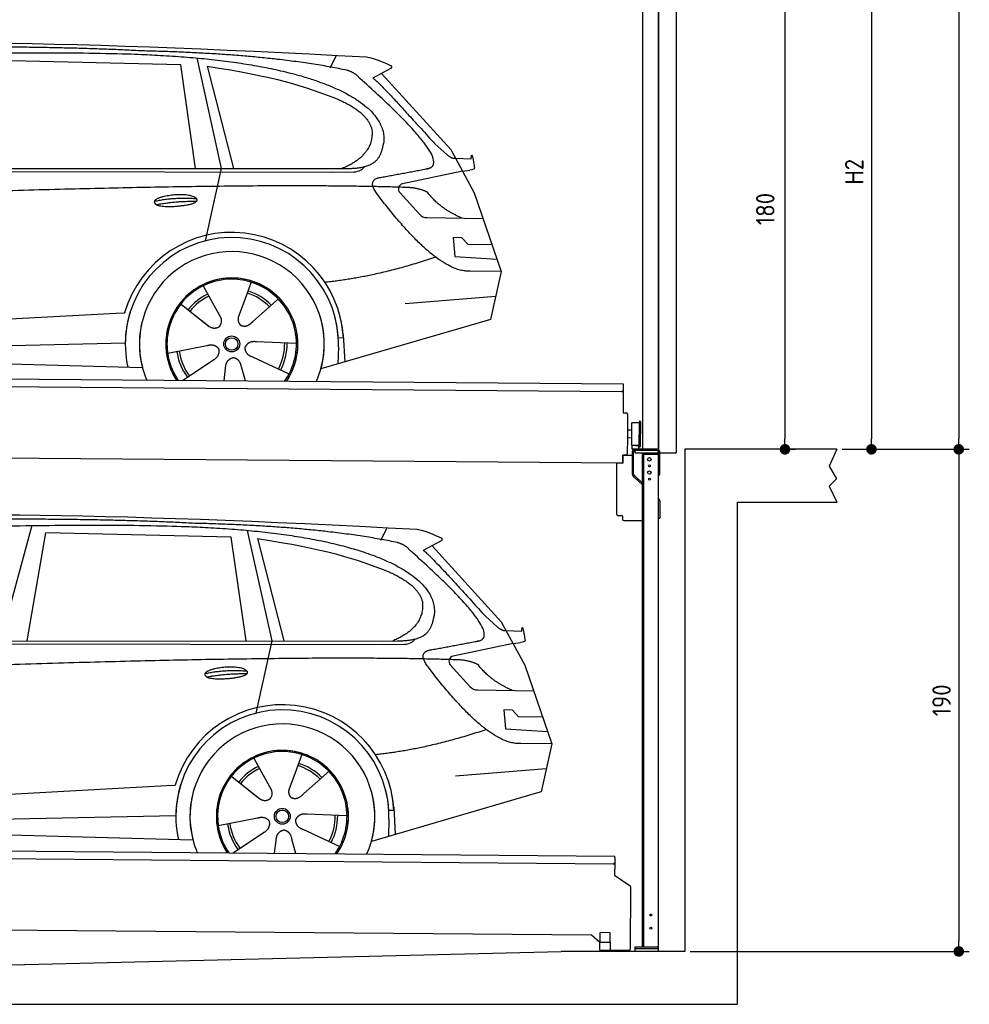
# Model space of a CAD drawing. Header units: millimetres. Extents: x -411 to 6777, y 0 to 6427.
# Tile 5 of 6: x 3183 to 6777, y 0 to 3726. Entities that reach past the tile are written whole.
import ezdxf

# ---------------------------------------------------------------- set-up
doc = ezdxf.new("R2010")
doc.units = ezdxf.units.MM
doc.layers.add('4', color=3, linetype='Continuous')
for name, color, linetype, lineweight in [('car', 10, 'Continuous', 25), ('Gebäude', 7, 'Continuous', 25), ('Plattform', 7, 'Continuous', 25), ('Ständer vorne', 7, 'Continuous', 25), ('Tor', 200, 'Continuous', 25)]:
    doc.layers.add(name, color=color, linetype=linetype, lineweight=lineweight)
doc.styles.get("Standard").update_dxf_attribs({"font": 'ISOCP.SHX'})
doc.dimstyles.new('GEN-ISO', dxfattribs={"dimscale": 20, "dimtxt": 3.5, "dimasz": 2, "dimexe": 2, "dimexo": 1, "dimgap": 1.5, "dimtad": 1, "dimdec": 1, "dimlfac": 0.1, "dimdsep": 46, "dimtxsty": 'STANDARD', "dimblk": 'PUNKT', "dimcen": 2, "dimclrd": 256, "dimclre": 256, "dimclrt": 2, "dimadec": 0, "dimazin": 0, "dimtp": 0.1, "dimtm": 0.1, "dimtfac": 0.71, "dimtdec": 1, "dimtmove": 2, "dimatfit": 3, "dimldrblk": 'PUNKT', "dimfxl": 2, "dimtolj": 1, "dimarcsym": 0})

# ---------------------------------------------------------------- blocks, each defined once
blk = doc.blocks.new('PUNKT')
at = {"layer": '4', "color": 0, "linetype": 'ByBlock'}
blk.add_line((-0.5, 0), (-1, 0), dxfattribs=at)
at = {"layer": '4', "color": 0, "linetype": 'ByBlock', "const_width": 0.5}
blk.add_lwpolyline([(-0.25, 0, 1), (0.25, 0, 1)], format="xyb", close=True, dxfattribs=at)
blk = doc.blocks.new('*D34')
at = {"layer": '4', "lineweight": -2, "transparency": 16777216}
for p, q in [((5720, 5600), (6776.9, 5600)), ((6736.9, 5560), (6736.9, 2140)), ((6295.4, 2100), (6776.9, 2100))]:
    blk.add_line(p, q, dxfattribs=at)
at = {"layer": 'Defpoints', "color": 0, "transparency": 16777216}
for p in [(5700, 5600), (6275.4, 2100), (6736.9, 2100)]:
    blk.add_point(p, dxfattribs=at)
at = {"layer": '4', "lineweight": -2, "transparency": 16777216, "xscale": 40, "yscale": 40, "zscale": 40}
for p, rotation in [((6736.9, 5600), 90), ((6736.9, 2100), 270)]:
    blk.add_blockref('PUNKT', p, dxfattribs=dict(at, rotation=rotation))
at = {"layer": '4', "color": 2, "transparency": 16777216, "insert": (6671.9, 3850), "char_height": 70, "attachment_point": 5, "rotation": 90}
blk.add_mtext('350', dxfattribs=at)
blk = doc.blocks.new('*D35')
at = {"layer": '4', "lineweight": -2, "transparency": 16777216}
for p, q in [((6295.4, 2100), (6776.9, 2100)), ((6736.9, 2060), (6736.9, 240)), ((5720, 200), (6776.9, 200))]:
    blk.add_line(p, q, dxfattribs=at)
at = {"layer": 'Defpoints', "color": 0, "transparency": 16777216}
for p in [(6275.4, 2100), (5700, 200), (6736.9, 200)]:
    blk.add_point(p, dxfattribs=at)
at = {"layer": '4', "lineweight": -2, "transparency": 16777216, "xscale": 40, "yscale": 40, "zscale": 40}
for p, rotation in [((6736.9, 2100), 90), ((6736.9, 200), 270)]:
    blk.add_blockref('PUNKT', p, dxfattribs=dict(at, rotation=rotation))
at = {"layer": '4', "color": 2, "transparency": 16777216, "insert": (6671.9, 1150), "char_height": 70, "attachment_point": 5, "rotation": 90}
blk.add_mtext('190', dxfattribs=at)
blk = doc.blocks.new('*D36')
at = {"layer": '4', "lineweight": -2, "transparency": 16777216}
for p, q in [((5920, 4200), (6446.5, 4200)), ((6406.5, 4160), (6406.5, 2140)), ((6295.4, 2100), (6446.5, 2100))]:
    blk.add_line(p, q, dxfattribs=at)
at = {"layer": 'Defpoints', "color": 0, "transparency": 16777216}
for p in [(5900, 4200), (6275.4, 2100), (6406.5, 2100)]:
    blk.add_point(p, dxfattribs=at)
at = {"layer": '4', "lineweight": -2, "transparency": 16777216, "xscale": 40, "yscale": 40, "zscale": 40}
for p, rotation in [((6406.5, 4200), 90), ((6406.5, 2100), 270)]:
    blk.add_blockref('PUNKT', p, dxfattribs=dict(at, rotation=rotation))
at = {"layer": '4', "color": 2, "transparency": 16777216, "insert": (6341.5, 3150), "char_height": 70, "attachment_point": 5, "rotation": 90}
blk.add_mtext('H2', dxfattribs=at)
blk = doc.blocks.new('*D38')
at = {"layer": '4', "lineweight": -2, "transparency": 16777216}
for p, q in [((5457.5, 3900), (6119.3, 3900)), ((6079.3, 3860), (6079.3, 2140)), ((6099.3, 2100), (6119.3, 2100))]:
    blk.add_line(p, q, dxfattribs=at)
at = {"layer": 'Defpoints', "color": 0, "transparency": 16777216}
for p in [(5437.5, 3900), (6079.3, 2100), (6079.3, 2100)]:
    blk.add_point(p, dxfattribs=at)
at = {"layer": '4', "lineweight": -2, "transparency": 16777216, "xscale": 40, "yscale": 40, "zscale": 40}
for p, rotation in [((6079.3, 3900), 90), ((6079.3, 2100), 270)]:
    blk.add_blockref('PUNKT', p, dxfattribs=dict(at, rotation=rotation))
at = {"layer": '4', "color": 2, "transparency": 16777216, "insert": (6004.7, 3009.2), "char_height": 70, "attachment_point": 5, "rotation": 90}
blk.add_mtext('180', dxfattribs=at)
blk = doc.blocks.new('UG Plattfrom Gl550')
at = {"layer": 'Plattform'}
for p, q in [((498.3, 603.8), (5435.1, 560.7)), ((5429.8, 530.7), (503, 573.7)), ((5435, 554.7), (5435.1, 560.7)), ((5434.9, 535.7), (5434.5, 488.2)), ((5435, 554.7), (5434.9, 535.7)), ((5434.5, 488.2), (5492.9, 448.7)), ((5495.1, 444.5), (5493, 208.2)), ((5347, 261.5), (621.4, 302.7)), ((5378.7, 233.7), (5347, 261.5)), ((5379.7, 235.2), (5380.1, 271.2)), ((5418.1, 270.8), (5380.1, 271.2)), ((5417.7, 234.8), (5418.1, 270.8)), ((5378.5, 205.2), (5378.7, 235.2)), ((5378.7, 235.2), (5418.7, 234.8)), ((5418.5, 204.8), (5418.7, 234.8)), ((5378.5, 205.2), (5418.5, 204.8)), ((5488, 203.2), (5414.8, 203.9))]:
    blk.add_line(p, q, dxfattribs=at)
for centre, radius, start, end in [((5429.9, 535.7), 5, 269.5, 359.5), ((5490.1, 444.5), 5, 359.5, 55.9134), ((5425.8, 243.8), 12, 227.6897, 228.0904), ((5414.9, 208.9), 5, 232.6301, 269.5), ((5488, 208.2), 5, 269.5, 359.5)]:
    blk.add_arc(centre, radius, start, end, dxfattribs=at)
blk = doc.blocks.new('Palette EG Gl550')
at = {"layer": 'Plattform'}
for p, q in [((429.5, 2387), (5467.3, 2348)), ((5462.1, 2318), (434.2, 2357)), ((5467.3, 2348), (5466.5, 2238)), ((5466.5, 2238), (5478.5, 2237.9)), ((5483.4, 2232.8), (5482.7, 2142.8)), ((5499.6, 2115.6), (5500.2, 2199.8)), ((5527.5, 2110.5), (5528.3, 2204.5)), ((5532.3, 2204.5), (5531.5, 2110.5)), ((5501.1, 2172.8), (5484.1, 2173)), ((5482.7, 2142.8), (5482.3, 2082.9)), ((5499.8, 2142.7), (5482.7, 2142.8)), ((5465, 2048), (341.7, 2087.7)), ((5525.9, 2115), (5500.9, 2115)), ((5500.9, 2100), (5500.9, 2115)), ((5512.9, 2115), (5500.9, 2115)), ((5500.9, 2100), (5500.9, 2115)), ((5500.9, 2100), (5525.9, 2100)), ((5525.9, 2100), (5500.9, 2100)), ((5525.9, 2100), (5525.9, 2115)), ((5525.9, 2100), (5525.9, 2115)), ((5465.2, 2078), (5465, 2048)), ((5465.2, 2078), (5477.2, 2077.9)), ((5477.2, 2077.9), (5465.2, 2078))]:
    blk.add_line(p, q, dxfattribs=at)
for centre, radius, start, end in [((5462.1, 2323), 5, 268.5823, 358.5607), ((5478.4, 2232.9), 5, 359.556, 89.556), ((5500.6, 2199.8), 0.4, 91.7323, 179.3444), ((5511.7, 1873.6), 326.8, 87.1739, 91.9438), ((5527.8, 2200.4), 0.4, 266.9623, 359.3444), ((5530.3, 2204.5), 2, 359.3444, 179.3444), ((5500, 2115.6), 0.4, 179.3444, 266.9565), ((5519.7, 2999.4), 884.4, 268.7196, 270.4008), ((5491.8, 3203.4), 1088.9, 271.795, 271.861), ((5527.2, 2114.6), 0.4, 359.556, 91.938), ((5529.5, 2110.5), 2, 179.3444, 359.3444), ((5477.3, 2082.9), 5, 269.556, 359.556)]:
    blk.add_arc(centre, radius, start, end, dxfattribs=at)
blk = doc.blocks.new('Car_EG')
at = {"layer": 'car'}
for p, q in [((3852.9, 3580.7), (3945.7, 3162.4)), ((4357.9, 3543.3), (4382.1, 3590.6)), ((3792.6, 3554.8), (3091, 3571.1)), ((3848.5, 3162.4), (3792.6, 3554.8)), ((3892.2, 3549.7), (3991.7, 3162.5)), ((4589.4, 3542.6), (4519, 3504.1)), ((4552.4, 3522.3), (4814.1, 3234)), ((4754, 3255.6), (4799.2, 3215.4)), ((4814.1, 3234), (4903.3, 3071)), ((4831.7, 3201.8), (4891.9, 3199.2)), ((1721.3, 3152.4), (4364.6, 3149.2)), ((1768.3, 3161.3), (4420.2, 3162.7)), ((3945.7, 3162.4), (3884.9, 2888.8)), ((4364.6, 3149.2), (4447.5, 3149.9)), ((4858.7, 3152.5), (4631.9, 3104.6)), ((4858.7, 3152.5), (4886.4, 3156.3)), ((4621.2, 3071.6), (4695.5, 2989.8)), ((4903.3, 3071), (5004.9, 2772.4)), ((4724.6, 2976.6), (4936.3, 2973.9)), ((4856.4, 2900.6), (4823.7, 2900.9)), ((4823.7, 2900.9), (4829.9, 2829.3)), ((4879.9, 2874.5), (4856.4, 2900.6)), ((4970.4, 2873.7), (4879.9, 2874.5)), ((4829.9, 2829.3), (4988.9, 2819.3)), ((5004.9, 2772.4), (4888, 2773.9)), ((5004.9, 2772.4), (4965.3, 2590.8)), ((4059.5, 2732.3), (4034, 2663.6)), ((3877.2, 2718.5), (3906.3, 2666.1)), ((3789.4, 2652.8), (3900.1, 2565.1)), ((3905, 2668.5), (3906.3, 2666.1)), ((3906.3, 2666.1), (3942.9, 2599.9)), ((4034, 2663.6), (4010.1, 2599)), ((4153.3, 2661.2), (4065.7, 2583.8)), ((4161.1, 2669.6), (4153.3, 2661.2)), ((4641.2, 2651.4), (4984.6, 2679.2)), ((1677.7, 2513), (3547.7, 2615.1)), ((3547.7, 2615.1), (3580.2, 2616.9)), ((3839.5, 2612.9), (3890.8, 2572.3)), ((4960.7, 2589.5), (4322.9, 2403.9)), ((4965.3, 2590.8), (4921.5, 2578.1)), ((1697, 2460.9), (3582.9, 2502.3)), ((4230.4, 2500.4), (4079.2, 2506.8)), ((4407.9, 2521.2), (4388.7, 2520.2)), ((4407.3, 2533.3), (4412.9, 2430.1)), ((1598.6, 2463.5), (3647.1, 2410.1)), ((3743, 2463.7), (3891.6, 2492.7)), ((4389.1, 2487.7), (4387.4, 2422.7)), ((3799.2, 2360.6), (3914.4, 2437.1)), ((4202.2, 2384.5), (4064.9, 2448.5)), ((3956.3, 2359.2), (3962.2, 2407.6)), ((4037, 2358.5), (4022.1, 2412.1))]:
    blk.add_line(p, q, dxfattribs=at)
for radius in [30.1, 23.6]:
    blk.add_circle((3985.4, 2498.7), radius, dxfattribs=at)
for centre, radius, start, end in [((4636, 3085.1), 20, 101.911, 222.2225), ((4725.1, 3016.6), 40, 222.2225, 269.2614), ((3985.9, 2498.2), 422.7, 3.1257, 163.6879), ((3985.9, 2498.2), 403.4, 3.1257, 179.4216), ((3985.9, 2498.2), 350, 344.3697, 194.5808), ((3985.9, 2498.2), 250, 325.66, 212.9259), ((3985.9, 2498.2), 250, 325.66, 212.9259), ((3985.4, 2498.7), 245, 41.4393, 188.2101), ((3985.9, 2498.2), 250, 40.5532, 137.1602), ((3985.4, 2498.7), 209.6, 115.7372, 141.8665), ((3985.4, 2498.7), 200.6, 44.5019, 73.0215), ((3985.4, 2498.7), 209.6, 44.3713, 72.8747), ((3985.4, 2498.7), 200.6, 115.5904, 141.8784), ((3985.4, 2498.7), 245, 0.4019, 44.2101), ((3985.9, 2498.2), 422.7, 163.4862, 163.6879), ((3985.9, 2498.2), 403.4, 162.7346, 179.4216), ((3985.9, 2498.2), 350, 160.1996, 194.5808), ((3985.9, 2498.2), 250, 152.2768, 213.34), ((3985.4, 2498.7), 245, 151.8272, 188.2101), ((3985.9, 2498.2), 350, 344.3697, 17.4023), ((3985.9, 2498.2), 403.4, 3.1257, 14.8673), ((3985.9, 2498.2), 422.7, 3.1257, 14.1157), ((3985.9, 2498.2), 403.4, 172.558, 192.5899), ((3985.9, 2498.2), 350, 171.6006, 202.9387), ((3985.9, 2498.2), 250, 168.6947, 213.34), ((3985.4, 2498.7), 245, 168.6088, 214.2758), ((3985.4, 2498.7), 245, 324.7242, 8.993), ((3985.9, 2498.2), 250, 325.66, 8.9072), ((3985.9, 2498.2), 350, 336.0613, 6.0012), ((3985.9, 2498.2), 403.4, 358.5068, 5.0439), ((3985.4, 2498.7), 200.6, 331.5904, 1.0215), ((3985.4, 2498.7), 209.6, 331.7372, 0.8747), ((3985.9, 2498.2), 422.7, 3.1257, 3.2156), ((3985.4, 2498.7), 209.6, 187.7372, 216.8747), ((3985.4, 2498.7), 200.6, 187.5904, 217.0215)]:
    blk.add_arc(centre, radius, start, end, dxfattribs=at)
for points, degree in [([(2151.2, 3599.7), (2438.8, 3661.3), (3323.8, 3648), (4495.8, 3584.7)], 3), ([(3646, 3607.4), (3297.8, 3626.8), (2681.9, 3622.1)], 2), ([(4420.9, 3534.4), (4120.4, 3597), (3646, 3607.4)], 2), ([(4495.8, 3584.7), (4542.5, 3575.3), (4551.4, 3567), (4588.7, 3551.2)], 3), ([(3892.2, 3549.7), (4146.3, 3510.8), (4259.5, 3475.1), (4392.3, 3422.4)], 3), ([(4589.4, 3542.6), (4591.1, 3544.2), (4591.8, 3547.3), (4591.2, 3550.1), (4588.7, 3551.2)], 4), ([(4470.3, 3503.5), (4452.4, 3525.4), (4420.9, 3534.4)], 2), ([(4732.1, 3163.2), (4821.6, 3191.2), (4470.3, 3503.5)], 2), ([(4519, 3504.1), (4526.8, 3508.3), (4754, 3255.6)], 2), ([(4392.3, 3422.4), (4506.4, 3370.4), (4516.5, 3305.2)], 2), ([(4516.5, 3305.2), (4521.3, 3210.7), (4403.6, 3162.7)], 2), ([(4420.2, 3162.7), (4470.3, 3162.7), (4543.3, 3167.4), (4551.5, 3214.2), (4560.1, 3257.3)], 4), ([(4799.2, 3215.4), (4807.5, 3208.1), (4820.7, 3200.3), (4829.8, 3200.3), (4831.7, 3201.8)], 4), ([(4891.9, 3199.2), (4893.5, 3238.1), (4904.1, 3163.8)], 2), ([(4447.5, 3149.9), (4466.8, 3150.5), (4481.6, 3159.5), (4488.9, 3169.7)], 3), ([(4519, 3182.3), (4519.1, 3182.4), (4519.1, 3182.4), (4519.2, 3182.4)], 3), ([(4537, 3064.2), (4493.2, 3122.9), (4553.2, 3129.5)], 2), ([(4904.1, 3163.8), (4904.4, 3160.1), (4898.8, 3158.4), (4886.4, 3156.3)], 3), ([(4638.8, 3091), (3762.4, 3119.4), (1329.3, 3007.2)], 2), ([(4888, 2773.9), (4762.3, 2766.8), (4537, 3064.2)], 2), ([(4726.5, 3072.6), (4689.3, 3091), (4638.8, 3091)], 2), ([(4857.1, 2974.9), (4771.7, 3010.8), (4726.5, 3072.6)], 2), ([(3692.9, 3038.9), (3768.5, 3055.1), (3851.9, 3048.6)], 2), ([(3700, 3026), (3774.1, 3039.9), (3852, 3038.5)], 2), ([(4756.6, 2826.5), (4531.2, 2751.1), (4338.2, 2731.7)], 2), ([(3891, 2572.3), (3914.3, 2550.4), (3937.6, 2563.8)], 2), ([(4079.2, 2506.8), (4047.4, 2510.8), (4036.4, 2486.3)], 2), ([(3891.6, 2492.7), (3922.3, 2501.4), (3936.9, 2478.8)], 2), ([(3914.4, 2437.1), (3942.4, 2452.5), (3936.9, 2478.8)], 2), ([(4064.9, 2448.5), (4034.9, 2459.5), (4036.4, 2486.3)], 2), ([(3962.2, 2407.6), (3963.4, 2439.5), (3989.4, 2446.4)], 2), ([(4022.1, 2412.1), (4016.1, 2443.5), (3989.4, 2446.4)], 2)]:
    blk.add_open_spline(points, degree=degree, dxfattribs=at)
for points, degree, knots in [([(2320.7, 3586), (2347.3, 3588), (2486.7, 3589.9), (3508.2, 3610), (4128.4, 3603.6), (4583.8, 3431), (4560.1, 3257.3)], 4, [0.0821318, 0.0821318, 0.0821318, 0.0821318, 0.0821318, 0.258851, 0.508851, 1, 1, 1, 1, 1]), ([(4553.2, 3129.5), (4720.1, 3160.6), (4722.9, 3161.2), (4731.3, 3163), (4732.1, 3163.2)], 1, [0.1611508, 0.1611508, 1, 1.0196119, 1.078724, 1.0847856, 1.0847856]), ([(3700, 3026), (3676.6, 3042.6), (3722.1, 3057.9), (3805, 3077.3), (3897.6, 3043.4), (3835.4, 3020.2), (3726.3, 3014), (3704.9, 3023), (3700, 3026)], 5, [0, 0, 0, 0, 0, 0, 0.300106, 0.500106, 0.700106, 1, 1, 1, 1, 1, 1]), ([(3942.9, 2599.9), (3944.5, 2595.8), (3945.5, 2591.8), (3945.8, 2587.9), (3946.5, 2579.3), (3943.7, 2571.3), (3937.6, 2563.8)], 3, [0.2167758, 0.2167758, 0.2167758, 0.2167758, 0.4600873, 0.4600873, 0.4600873, 1, 1, 1, 1]), ([(4010.1, 2599), (4009.5, 2595.8), (4009.3, 2592.8), (4009.3, 2589.9), (4009.7, 2587.1), (4010.4, 2581.3), (4012.5, 2576), (4016, 2571.4), (4020.9, 2568.4)], 4, [0.3191838, 0.3191838, 0.3191838, 0.3191838, 0.3191838, 0.5438253, 0.5438253, 0.5438253, 0.5438253, 1, 1, 1, 1, 1]), ([(4065.7, 2583.8), (4065.7, 2583.8), (4065.7, 2583.8), (4065.7, 2583.8), (4065.7, 2583.8), (4056.6, 2574.1), (4045.9, 2564.2), (4031.6, 2561.8), (4020.9, 2568.4)], 4, [-0.000003, -0.000003, -0.000003, -0.000003, -0.000003, 0, 0, 0, 0, 1, 1, 1, 1, 1])]:
    blk.add_open_spline(points, degree=degree, knots=knots, dxfattribs=at)
blk = doc.blocks.new('Car_147')
at = {"layer": 'car'}
for p, q in [((3229.2, 1811.5), (3109.9, 1374.6)), ((4044.3, 1793.4), (4137.1, 1375.1)), ((4549.3, 1756), (4573.5, 1803.3)), ((3211.6, 1374.7), (3282.4, 1783.8)), ((3983.9, 1767.5), (3282.4, 1783.8)), ((4039.9, 1375.1), (3983.9, 1767.5)), ((4083.5, 1762.4), (4183.1, 1375.2)), ((4780.8, 1755.3), (4710.3, 1716.8)), ((4743.8, 1735), (5005.5, 1446.7)), ((4945.4, 1468.3), (4990.6, 1428.1)), ((5005.5, 1446.7), (5094.6, 1283.7)), ((5023.1, 1414.5), (5083.3, 1411.9)), ((1912.6, 1365.1), (4556, 1361.9)), ((1959.6, 1374), (4611.6, 1375.4)), ((4137.1, 1375.1), (4076.2, 1101.5)), ((4556, 1361.9), (4638.8, 1362.6)), ((5050.1, 1365.2), (4823.2, 1317.3)), ((5050.1, 1365.2), (5077.8, 1369)), ((4812.5, 1284.3), (4886.8, 1202.4)), ((5094.6, 1283.7), (5196.3, 985.1)), ((4915.9, 1189.3), (5127.7, 1186.6)), ((5047.7, 1113.3), (5015.1, 1113.6)), ((5015.1, 1113.6), (5021.3, 1042)), ((5071.3, 1087.2), (5047.7, 1113.3)), ((5161.8, 1086.4), (5071.3, 1087.2)), ((5021.3, 1042), (5180.3, 1032)), ((5196.3, 985.1), (5079.4, 986.6)), ((5196.3, 985.1), (5156.7, 803.5)), ((4250.9, 945), (4225.3, 876.3)), ((4068.6, 931.2), (4097.7, 878.8)), ((3980.8, 865.5), (4091.4, 777.8)), ((4096.4, 881.2), (4097.7, 878.8)), ((4097.7, 878.8), (4134.2, 812.6)), ((4225.3, 876.3), (4201.5, 811.7)), ((4344.6, 873.9), (4257.1, 796.5)), ((4352.4, 882.3), (4344.6, 873.9)), ((4832.5, 864.1), (5175.9, 891.9)), ((1869, 725.7), (3739, 827.8)), ((3739, 827.8), (3771.5, 829.6)), ((4030.9, 825.6), (4082.1, 785)), ((5152, 802.2), (4514.3, 616.6)), ((5156.7, 803.5), (5112.9, 790.8)), ((4598.6, 746), (4604.3, 642.8)), ((1888.4, 673.6), (3774.2, 715)), ((4421.8, 713.1), (4270.5, 719.5)), ((4599.3, 733.9), (4580, 732.9)), ((1789.9, 676.2), (3838.5, 622.8)), ((3934.3, 676.4), (4082.9, 705.4)), ((4580.5, 700.4), (4578.8, 635.4)), ((3990.6, 573.3), (4105.7, 649.8)), ((4393.5, 597.2), (4256.3, 661.2)), ((4147.6, 571.9), (4153.6, 620.3)), ((4228.4, 571.2), (4213.4, 624.8))]:
    blk.add_line(p, q, dxfattribs=at)
for radius in [30.1, 23.6]:
    blk.add_circle((4176.8, 711.4), radius, dxfattribs=at)
for centre, radius, start, end in [((4827.3, 1297.8), 20, 101.911, 222.2225), ((4916.5, 1229.3), 40, 222.2225, 269.2614), ((4177.2, 710.9), 422.7, 3.1257, 163.6879), ((4177.2, 710.9), 403.4, 3.1257, 179.4216), ((4177.2, 710.9), 350, 344.3697, 194.5808), ((4177.2, 710.9), 250, 325.66, 212.9259), ((4177.2, 710.9), 250, 325.66, 212.9259), ((4176.8, 711.4), 245, 41.4393, 188.2101), ((4177.2, 710.9), 250, 40.5532, 137.1602), ((4176.8, 711.4), 209.6, 115.7372, 141.8665), ((4176.8, 711.4), 200.6, 44.5019, 73.0215), ((4176.8, 711.4), 209.6, 44.3713, 72.8747), ((4176.8, 711.4), 200.6, 115.5904, 141.8784), ((4176.8, 711.4), 245, 0.4019, 44.2101), ((4177.2, 710.9), 422.7, 163.4862, 163.6879), ((4177.2, 710.9), 403.4, 162.7346, 179.4216), ((4177.2, 710.9), 350, 160.1996, 194.5808), ((4177.2, 710.9), 250, 152.2768, 213.34), ((4176.8, 711.4), 245, 151.8272, 188.2101), ((4177.2, 710.9), 350, 344.3697, 17.4023), ((4177.2, 710.9), 403.4, 3.1257, 14.8673), ((4177.2, 710.9), 422.7, 3.1257, 14.1157), ((4177.2, 710.9), 403.4, 172.558, 192.5899), ((4177.2, 710.9), 350, 171.6006, 202.9387), ((4177.2, 710.9), 250, 168.6947, 213.34), ((4176.8, 711.4), 245, 168.6088, 214.2758), ((4176.8, 711.4), 245, 324.7242, 8.993), ((4177.2, 710.9), 250, 325.66, 8.9072), ((4177.2, 710.9), 350, 336.0613, 6.0012), ((4177.2, 710.9), 403.4, 358.5068, 5.0439), ((4176.8, 711.4), 200.6, 331.5904, 1.0215), ((4176.8, 711.4), 209.6, 331.7372, 0.8747), ((4177.2, 710.9), 422.7, 3.1257, 3.2156), ((4176.8, 711.4), 209.6, 187.7372, 216.8747), ((4176.8, 711.4), 200.6, 187.5904, 217.0215)]:
    blk.add_arc(centre, radius, start, end, dxfattribs=at)
for points, degree in [([(2342.5, 1812.4), (2630.1, 1874), (3515.1, 1860.7), (4687.1, 1797.4)], 3), ([(3837.4, 1820.1), (3489.2, 1839.5), (2873.2, 1834.8)], 2), ([(4612.3, 1747.1), (4311.7, 1809.7), (3837.4, 1820.1)], 2), ([(4687.1, 1797.4), (4733.9, 1788), (4742.7, 1779.7), (4780.1, 1763.9)], 3), ([(4083.5, 1762.4), (4337.6, 1723.5), (4450.8, 1687.8), (4583.6, 1635.1)], 3), ([(4780.8, 1755.3), (4782.4, 1756.9), (4783.1, 1760), (4782.6, 1762.8), (4780.1, 1763.9)], 4), ([(4661.7, 1716.2), (4643.8, 1738.1), (4612.3, 1747.1)], 2), ([(4923.5, 1375.9), (5012.9, 1403.9), (4661.7, 1716.2)], 2), ([(4710.3, 1716.8), (4718.2, 1721), (4945.4, 1468.3)], 2), ([(4583.6, 1635.1), (4697.7, 1583.1), (4707.9, 1517.9)], 2), ([(4707.9, 1517.9), (4712.6, 1423.4), (4594.9, 1375.4)], 2), ([(4611.6, 1375.4), (4661.6, 1375.4), (4734.7, 1380.1), (4742.8, 1426.9), (4751.5, 1470)], 4), ([(4990.6, 1428.1), (4998.8, 1420.7), (5012.1, 1413), (5021.2, 1413), (5023.1, 1414.5)], 4), ([(5083.3, 1411.9), (5084.8, 1450.8), (5095.5, 1376.5)], 2), ([(4638.8, 1362.6), (4658.1, 1363.2), (4672.9, 1372.2), (4680.2, 1382.4)], 3), ([(4710.3, 1395), (4710.4, 1395.1), (4710.5, 1395.1), (4710.6, 1395.1)], 3), ([(4728.4, 1276.9), (4684.6, 1335.6), (4744.6, 1342.2)], 2), ([(5095.5, 1376.5), (5095.7, 1372.8), (5090.2, 1371.1), (5077.8, 1368.9)], 3), ([(4830.2, 1303.7), (3953.8, 1332.1), (1520.6, 1219.9)], 2), ([(5079.4, 986.6), (4953.6, 979.5), (4728.4, 1276.9)], 2), ([(4917.9, 1285.3), (4880.6, 1303.7), (4830.2, 1303.7)], 2), ([(5048.4, 1187.6), (4963.1, 1223.5), (4917.9, 1285.3)], 2), ([(3884.3, 1251.6), (3959.8, 1267.8), (4043.3, 1261.3)], 2), ([(3891.3, 1238.7), (3965.5, 1252.6), (4043.4, 1251.2)], 2), ([(4947.9, 1039.2), (4722.5, 963.8), (4529.6, 944.4)], 2), ([(4082.4, 785), (4105.7, 763.1), (4129, 776.5)], 2), ([(4270.5, 719.5), (4238.8, 723.5), (4227.8, 699)], 2), ([(4082.9, 705.4), (4113.7, 714.1), (4128.3, 691.5)], 2), ([(4105.7, 649.8), (4133.7, 665.2), (4128.3, 691.5)], 2), ([(4256.3, 661.2), (4226.3, 672.2), (4227.8, 699)], 2), ([(4153.6, 620.3), (4154.8, 652.2), (4180.7, 659.1)], 2), ([(4213.4, 624.8), (4207.4, 656.2), (4180.7, 659.1)], 2)]:
    blk.add_open_spline(points, degree=degree, dxfattribs=at)
for points, degree, knots in [([(2512.1, 1798.7), (2538.6, 1800.7), (2678.1, 1802.6), (3699.5, 1822.7), (4319.8, 1816.3), (4775.2, 1643.7), (4751.5, 1470)], 4, [0.0821318, 0.0821318, 0.0821318, 0.0821318, 0.0821318, 0.258851, 0.508851, 1, 1, 1, 1, 1]), ([(4744.6, 1342.2), (4911.5, 1373.3), (4914.3, 1373.9), (4922.6, 1375.7), (4923.5, 1375.9)], 1, [0.1611508, 0.1611508, 1, 1.0196119, 1.078724, 1.0847856, 1.0847856]), ([(3891.3, 1238.7), (3867.9, 1255.3), (3913.5, 1270.6), (3996.3, 1290), (4089, 1256.1), (4026.8, 1232.9), (3917.6, 1226.7), (3896.2, 1235.7), (3891.3, 1238.7)], 5, [0, 0, 0, 0, 0, 0, 0.300106, 0.500106, 0.700106, 1, 1, 1, 1, 1, 1]), ([(4134.2, 812.6), (4135.9, 808.5), (4136.9, 804.5), (4137.2, 800.6), (4137.8, 792), (4135.1, 784), (4129, 776.5)], 3, [0.2167758, 0.2167758, 0.2167758, 0.2167758, 0.4600873, 0.4600873, 0.4600873, 1, 1, 1, 1]), ([(4201.5, 811.7), (4200.9, 808.5), (4200.6, 805.5), (4200.7, 802.6), (4201, 799.8), (4201.8, 794), (4203.8, 788.7), (4207.4, 784.1), (4212.3, 781.1)], 4, [0.3191838, 0.3191838, 0.3191838, 0.3191838, 0.3191838, 0.5438253, 0.5438253, 0.5438253, 0.5438253, 1, 1, 1, 1, 1]), ([(4257.1, 796.5), (4257.1, 796.5), (4257.1, 796.5), (4257.1, 796.5), (4257.1, 796.5), (4248, 786.8), (4237.3, 776.9), (4223, 774.5), (4212.3, 781.1)], 4, [-0.000003, -0.000003, -0.000003, -0.000003, -0.000003, 0, 0, 0, 0, 1, 1, 1, 1, 1])]:
    blk.add_open_spline(points, degree=degree, knots=knots, dxfattribs=at)
blk = doc.blocks.new('Tor 335 bis 365 Gebäude')
at = {"layer": 'Tor'}
for p, q in [((5465.6, 5114.5), (5465.6, 5413)), ((5465.6, 5413), (5668, 5413)), ((5668, 4807.1), (5668, 5413)), ((5557, 5114.5), (5465.6, 5114.5)), ((5557, 5114.5), (5557, 4813)), ((5562, 4807.1), (5600, 4807.1)), ((5600, 4807.1), (5600, 4807)), ((5668, 4807), (5668, 4807.1)), ((5600, 2087), (5668, 2087))]:
    blk.add_line(p, q, dxfattribs=at)
at = {"layer": 'Tor', "lineweight": 25}
blk.add_line((5600, 4807.1), (5600, 2087), dxfattribs=at)
at = {"layer": 'Tor'}
blk.add_lwpolyline([(5668, 4807.1), (5668, 2087)], dxfattribs=at)
blk.add_arc((5563, 4813), 6, 180, 260.4059, dxfattribs=at)
blk = doc.blocks.new('Ständer_vorn_GT190')
at = {"layer": 'Ständer vorne'}
for p, q in [((5501, 2090), (5501, 2007.2)), ((5506.1, 2007.2), (5506.1, 2090)), ((5595, 2100), (5511, 2100)), ((5511, 2095), (5511, 2087)), ((5511, 2087), (5600, 2087)), ((5595.1, 2095), (5511.1, 2095)), ((5540, 218), (5540, 2087)), ((5600, 200), (5600, 2090)), ((5605, 2004), (5605, 2090)), ((5465, 2048), (5465.2, 2078)), ((5465.2, 2078), (5501, 2077.7)), ((5540, 2082), (5600, 2082)), ((5545, 218), (5545, 2082)), ((5441, 2048.2), (5441, 1855)), ((5441, 2048.2), (5465, 2048)), ((5510.3, 1993.9), (5504.1, 2000)), ((5507.6, 2003.7), (5512.7, 1998.6)), ((5510.3, 1993.9), (5539.8, 1965)), ((5512.7, 1998.6), (5540, 1971.8)), ((5600, 2004), (5605, 2004)), ((5600, 1914), (5602, 1912.1)), ((5605, 1904.9), (5605, 1840)), ((5446, 1850), (5461.5, 1850)), ((5464, 1847.5), (5464, 1835)), ((5469, 1830), (5540, 1830)), ((5600, 1840), (5605, 1840)), ((5511, 218), (5600, 218)), ((5511, 218), (5511, 200)), ((5600, 210), (5511, 210)), ((5600, 200), (5511, 200))]:
    blk.add_line(p, q, dxfattribs=at)
for centre, radius in [((5566, 2062), 6.5), ((5566, 2012), 6.5), ((5566, 2037), 3.7), ((5566, 1987), 3.7), ((5571.4, 338), 3.7), ((5571.4, 288), 3.7)]:
    blk.add_circle(centre, radius, dxfattribs=at)
for centre, radius, start, end in [((5511.1, 2089.9), 10.1, 90.1445, 179.6512), ((5511.1, 2090), 5, 90, 180), ((5595, 2090), 10, 0, 90), ((5595, 2090), 5, 0, 90), ((5511.1, 2007.2), 10.1, 180, 225.5525), ((5511.1, 2007.2), 5, 179.6711, 225.5525), ((5595, 1904.9), 10, 0, 45.8814), ((5446, 1855), 5, 180, 270), ((5461.5, 1847.5), 2.5, 0, 90), ((5469, 1835), 5, 180, 270)]:
    blk.add_arc(centre, radius, start, end, dxfattribs=at)
blk = doc.blocks.new('Ständer vorne ab 340')
at = {"layer": 'Ständer vorne'}
for p, q in [((5240, 5232), (5240, 4932)), ((5490, 5232), (5240, 5232)), ((5490, 5212), (5490, 5232)), ((5540, 5212), (5490, 5212)), ((5540, 4982), (5540, 5212)), ((5540.2, 5112), (5539.8, 5112)), ((5540, 5112), (5540, 2100)), ((5600, 5112), (5540, 5112)), ((5600, 2098.7), (5600, 5112)), ((5490, 4932), (5490, 4982)), ((5490, 4982), (5540, 4982)), ((5240, 4932), (5490, 4932)), ((5540, 4827.4), (5540, 4828.4)), ((5511.2, 2095), (5511.2, 2087)), ((5595.1, 2095), (5511.2, 2095)), ((5511.2, 2087), (5600, 2087)), ((5600, 2087), (5600, 2090))]:
    blk.add_line(p, q, dxfattribs=at)
blk = doc.blocks.new('Gebäude_350_GT190')
at = {"layer": 'Gebäude'}
for p, q in [((6275.4, 2100), (5700, 2100)), ((5700, 2100), (5700, 200)), ((6275.4, 2100), (6246.4, 2035.9)), ((6246.4, 2035.9), (6274.3, 1988)), ((6274.3, 1988), (6246.4, 1961)), ((6246.4, 1961), (6275.4, 1900)), ((5900, 0), (5900, 1900)), ((5900, 1900), (6275.4, 1900)), ((3000, 146.1), (5231.6, 200)), ((5700, 200), (5231.6, 200)), ((0, 0), (5900, 0))]:
    blk.add_line(p, q, dxfattribs=at)

msp = doc.modelspace()

# ---------------------------------------------------------------- block references
for name in ['Car_EG', 'Car_147']:
    msp.add_blockref(name, (0, 0))
at = {"layer": 'Gebäude'}
msp.add_blockref('Gebäude_350_GT190', (0, 0), dxfattribs=at)
at = {"layer": 'Plattform'}
for name in ['Palette EG Gl550', 'UG Plattfrom Gl550']:
    msp.add_blockref(name, (0, 0), dxfattribs=at)
at = {"layer": 'Ständer vorne'}
for name in ['Ständer vorne ab 340', 'Ständer_vorn_GT190']:
    msp.add_blockref(name, (0, 0), dxfattribs=at)
at = {"layer": 'Tor'}
msp.add_blockref('Tor 335 bis 365 Gebäude', (0, 0), dxfattribs=at)

# ---------------------------------------------------------------- dimensions: what is measured, and where the dimension line sits
at = {"layer": '4'}
for base, p1, p2, override, picture, middle in [((6736.86, 2100), (5700, 5600), (6275.45, 2100), {"dimdec": 0, "dimtdec": 3, "dimtolj": 0}, '*D34', (6671.86, 3850)), ((6736.86, 200), (6275.45, 2100), (5700, 200), {"dimtdec": 3, "dimtolj": 0}, '*D35', (6671.86, 1150))]:
    dim = msp.add_linear_dim(base=base, p1=p1, p2=p2, angle=90, dimstyle='GEN-ISO', override=override, dxfattribs=at)
    dim.commit()
    dim.dimension.update_dxf_attribs({"geometry": picture, "text_midpoint": middle})
dim = msp.add_linear_dim(base=(6406.55, 2100), p1=(5900, 4200), p2=(6275.45, 2100), angle=90, text='H2', dimstyle='GEN-ISO', override={"dimdec": 0, "dimtdec": 3, "dimtolj": 0}, dxfattribs=at)
dim.commit()
dim.dimension.update_dxf_attribs({"geometry": '*D36', "text_midpoint": (6341.54, 3150)})
dim = msp.add_linear_dim(base=(6079.31, 2100), p1=(5437.5, 3899.97), p2=(6079.31, 2100), angle=90, dimstyle='GEN-ISO', override={"dimtdec": 3, "dimtolj": 0}, dxfattribs=at)
dim.commit()
dim.dimension.update_dxf_attribs({"geometry": '*D38', "text_midpoint": (6004.71, 3009.23), "dimtype": 160})

doc.saveas('drawing.dxf')
